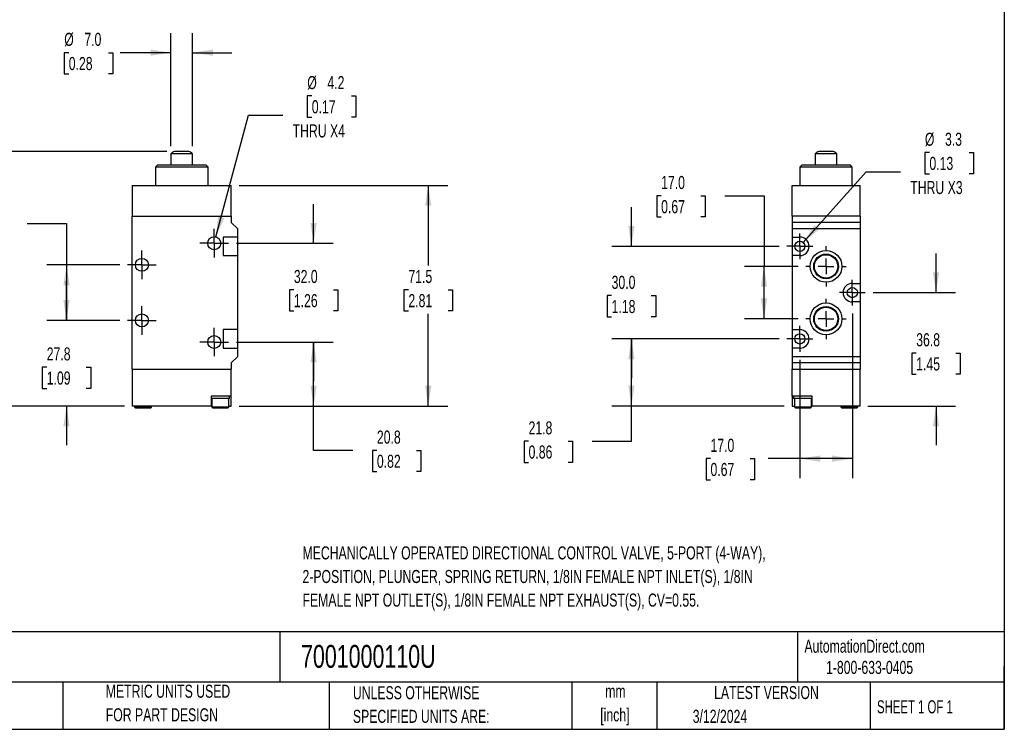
# Model space of a CAD drawing. Header units: millimetres. Extents: x 13 to 546, y 13 to 419.
# Tile 2 of 3: x 227 to 546, y 13 to 243. Entities that reach past the tile are written whole.
import ezdxf

# ---------------------------------------------------------------- set-up
doc = ezdxf.new("R2010")
doc.units = ezdxf.units.MM
doc.header["$LTSCALE"] = 2
doc.linetypes.add('CENTERX2', pattern=[20.32, 12.7, -2.54, 2.54, -2.54])
doc.layers.add('CENTER', color=40, linetype='CENTERX2')
doc.layers.add('DIMENSIONS', color=140, linetype='Continuous', lineweight=25)
doc.layers.add('TEXT', color=140, linetype='Continuous', lineweight=25)
doc.styles.add('SLDTEXTSTYLE0', font='TXT', dxfattribs={"width": 0.7})
doc.styles.add('SLDTEXTSTYLE1', font='TXT', dxfattribs={"width": 0.65})
doc.dimstyles.new('SLDDIMSTYLE0', dxfattribs={"dimtxt": 4.316016, "dimasz": 6.604, "dimexe": 0, "dimexo": 0.0625, "dimgap": 1.079004, "dimtad": 0, "dimtih": 1, "dimtoh": 1, "dimrnd": 1e-09, "dimzin": 12, "dimdsep": 46, "dimtxsty": 'SLDTEXTSTYLE0', "dimsah": 1, "dimcen": 0.09, "dimadec": 0, "dimazin": 3, "dimtfac": 1, "dimtmove": 0, "dimatfit": 0, "dimfxl": 0, "dimfrac": 2, "dimtolj": 1, "dimtzin": 12, "dimarcsym": 0})
doc.dimstyles.new('SLDDIMSTYLE1', dxfattribs={"dimtxt": 4.316016, "dimasz": 6.604, "dimexe": 0, "dimexo": 0.0625, "dimgap": 1.079004, "dimtad": 0, "dimtih": 1, "dimtoh": 1, "dimrnd": 1e-09, "dimzin": 4, "dimdsep": 46, "dimtxsty": 'SLDTEXTSTYLE0', "dimsah": 1, "dimcen": 0.09, "dimadec": 0, "dimazin": 1, "dimtfac": 1, "dimtofl": 0, "dimtmove": 0, "dimatfit": 3, "dimfxl": 0, "dimfrac": 2, "dimtolj": 1, "dimtzin": 12, "dimarcsym": 0})
doc.dimstyles.new('SLDDIMSTYLE2', dxfattribs={"dimtxt": 4.316016, "dimasz": 6.604, "dimexe": 0, "dimexo": 0.0625, "dimgap": 1.079004, "dimtad": 0, "dimtih": 1, "dimtoh": 1, "dimrnd": 1e-09, "dimzin": 12, "dimdsep": 46, "dimtxsty": 'SLDTEXTSTYLE0', "dimsah": 1, "dimcen": 0.09, "dimadec": 0, "dimazin": 3, "dimtfac": 1, "dimtofl": 0, "dimtmove": 0, "dimatfit": 3, "dimfxl": 0, "dimfrac": 2, "dimtolj": 1, "dimtzin": 12, "dimarcsym": 0})
doc.dimstyles.new('SLDDIMSTYLE3', dxfattribs={"dimtxt": 4.316016, "dimasz": 6.604, "dimexe": 0, "dimexo": 0.0625, "dimgap": 1.079004, "dimtad": 0, "dimtih": 1, "dimtoh": 1, "dimrnd": 1e-09, "dimzin": 4, "dimdsep": 46, "dimtxsty": 'SLDTEXTSTYLE0', "dimsah": 1, "dimcen": 0.09, "dimadec": 0, "dimazin": 1, "dimtfac": 1, "dimtmove": 0, "dimatfit": 0, "dimfxl": 0, "dimfrac": 2, "dimtolj": 1, "dimtzin": 12, "dimarcsym": 0})
doc.dimstyles.new('SLDDIMSTYLE4', dxfattribs={"dimtxt": 4.316016, "dimasz": 6.604, "dimexe": 0, "dimexo": 0.0625, "dimgap": 1.079004, "dimtad": 0, "dimtih": 1, "dimtoh": 1, "dimrnd": 1e-09, "dimzin": 12, "dimdsep": 46, "dimtxsty": 'SLDTEXTSTYLE0', "dimsah": 1, "dimcen": 0, "dimadec": 0, "dimazin": 3, "dimtfac": 1, "dimtofl": 0, "dimtmove": 0, "dimatfit": 3, "dimfxl": 0, "dimfrac": 2, "dimtolj": 1, "dimtzin": 12, "dimarcsym": 0})

# ---------------------------------------------------------------- blocks, each defined once
blk = doc.blocks.new('_D')
at = {"layer": 'DIMENSIONS'}
for p, q in [((242.5, 145.18), (242.5, 157.88)), ((259.72, 145.18), (236.15, 145.18)), ((236.09, 130.03), (234.64, 130.03)), ((234.64, 130.03), (234.64, 123.17)), ((248.91, 130.03), (250.36, 130.03)), ((250.36, 130.03), (250.36, 123.17)), ((234.64, 123.17), (236.09, 123.17)), ((250.36, 123.17), (248.91, 123.17)), ((261.26, 117.43), (236.15, 117.43)), ((242.5, 117.43), (242.5, 104.73))]:
    blk.add_line(p, q, dxfattribs=at)
for points in [[(242.5, 145.18), (243.52, 151.79), (241.49, 151.79)], [(242.5, 117.43), (241.49, 110.83), (243.52, 110.83)]]:
    blk.add_solid(points, dxfattribs=at)
at = {"layer": 'DIMENSIONS', "char_height": 4.233, "attachment_point": 1, "style": 'SLDTEXTSTYLE0'}
for s, insert in [('27.8', (236.09, 136.45)), ('1.09', (236.09, 128.63))]:
    blk.add_mtext(s, dxfattribs=dict(at, insert=insert))
blk = doc.blocks.new('_D_1')
at = {"layer": 'DIMENSIONS'}
for p, q in [((209.2, 176.56), (207.75, 176.56)), ((207.75, 176.56), (207.75, 169.7)), ((222.02, 176.56), (223.47, 176.56)), ((223.47, 176.56), (223.47, 169.7)), ((229.8, 176.56), (242.5, 176.56)), ((242.5, 176.56), (242.5, 163.18)), ((207.75, 169.7), (209.2, 169.7)), ((223.47, 169.7), (222.02, 169.7)), ((259.72, 163.18), (236.15, 163.18)), ((242.5, 163.18), (242.5, 145.18)), ((259.72, 145.18), (236.15, 145.18))]:
    blk.add_line(p, q, dxfattribs=at)
for points in [[(242.5, 163.18), (241.49, 156.58), (243.52, 156.58)], [(242.5, 145.18), (243.52, 151.79), (241.49, 151.79)]]:
    blk.add_solid(points, dxfattribs=at)
at = {"layer": 'DIMENSIONS', "char_height": 4.233, "attachment_point": 1, "style": 'SLDTEXTSTYLE0'}
for s, insert in [('18.0', (209.2, 182.98)), ('0.71', (209.2, 175.16))]:
    blk.add_mtext(s, dxfattribs=dict(at, insert=insert))
blk = doc.blocks.new('_D_2')
at = {"layer": 'DIMENSIONS'}
for p, q in [((297.48, 138.18), (328.85, 138.18)), ((322.5, 117.43), (322.5, 138.18)), ((298.34, 117.43), (328.85, 117.43)), ((322.5, 103.07), (322.5, 117.43)), ((335.2, 103.07), (322.5, 103.07)), ((342.98, 103.07), (341.53, 103.07)), ((341.53, 103.07), (341.53, 96.21)), ((355.8, 103.07), (357.25, 103.07)), ((357.25, 103.07), (357.25, 96.21)), ((341.53, 96.21), (342.98, 96.21)), ((357.25, 96.21), (355.8, 96.21))]:
    blk.add_line(p, q, dxfattribs=at)
for points in [[(322.5, 138.18), (321.48, 131.58), (323.51, 131.58)], [(322.5, 117.43), (323.51, 124.04), (321.48, 124.04)]]:
    blk.add_solid(points, dxfattribs=at)
at = {"layer": 'DIMENSIONS', "char_height": 4.233, "attachment_point": 1, "style": 'SLDTEXTSTYLE0'}
for s, insert in [('20.8', (342.98, 109.5)), ('0.82', (342.98, 101.67))]:
    blk.add_mtext(s, dxfattribs=dict(at, insert=insert))
blk = doc.blocks.new('_D_3')
at = {"layer": 'DIMENSIONS'}
for p, q in [((322.5, 170.18), (322.5, 182.88)), ((297.48, 170.18), (328.85, 170.18)), ((316.09, 155.1), (314.64, 155.1)), ((314.64, 155.1), (314.64, 148.25)), ((328.91, 155.1), (330.36, 155.1)), ((330.36, 155.1), (330.36, 148.25)), ((314.64, 148.25), (316.09, 148.25)), ((330.36, 148.25), (328.91, 148.25)), ((297.48, 138.18), (328.85, 138.18)), ((322.5, 138.18), (322.5, 125.48))]:
    blk.add_line(p, q, dxfattribs=at)
for points in [[(322.5, 170.18), (323.51, 176.79), (321.48, 176.79)], [(322.5, 138.18), (321.48, 131.58), (323.51, 131.58)]]:
    blk.add_solid(points, dxfattribs=at)
at = {"layer": 'DIMENSIONS', "char_height": 4.233, "attachment_point": 1, "style": 'SLDTEXTSTYLE0'}
for s, insert in [('32.0', (316.09, 161.53)), ('1.26', (316.09, 153.7))]:
    blk.add_mtext(s, dxfattribs=dict(at, insert=insert))
blk = doc.blocks.new('_D_4')
at = {"layer": 'DIMENSIONS'}
for p, q in [((321.9, 217.92), (320.45, 217.92)), ((320.45, 217.92), (320.45, 211.06)), ((334.73, 217.92), (336.18, 217.92)), ((336.18, 217.92), (336.18, 211.06)), ((290.85, 172.21), (301.42, 211.66)), ((301.42, 211.66), (312.53, 211.66)), ((320.45, 211.06), (321.9, 211.06)), ((336.18, 211.06), (334.73, 211.06))]:
    blk.add_line(p, q, dxfattribs=at)
blk.add_solid([(290.85, 172.21), (293.54, 178.33), (291.58, 178.86)], dxfattribs=at)
at = {"layer": 'DIMENSIONS', "char_height": 4.233, "attachment_point": 1, "style": 'SLDTEXTSTYLE0'}
for s, insert in [('%%c', (320.44, 224.35)), ('4.2', (326.96, 224.35)), ('0.17', (321.9, 216.52)), ('THRU X4', (315.7, 208.7))]:
    blk.add_mtext(s, dxfattribs=dict(at, insert=insert))
blk = doc.blocks.new('_D_5')
at = {"layer": 'DIMENSIONS'}
for p, q in [((298.34, 188.93), (365.95, 188.93)), ((359.6, 188.93), (359.6, 162.93)), ((353.18, 155.1), (351.73, 155.1)), ((351.73, 155.1), (351.73, 148.25)), ((366.01, 155.1), (367.46, 155.1)), ((367.46, 155.1), (367.46, 148.25)), ((351.73, 148.25), (353.18, 148.25)), ((359.6, 117.43), (359.6, 147.28)), ((367.46, 148.25), (366.01, 148.25)), ((298.34, 117.43), (365.95, 117.43))]:
    blk.add_line(p, q, dxfattribs=at)
for points in [[(359.6, 188.93), (358.58, 182.33), (360.61, 182.33)], [(359.6, 117.43), (360.61, 124.04), (358.58, 124.04)]]:
    blk.add_solid(points, dxfattribs=at)
at = {"layer": 'DIMENSIONS', "char_height": 4.233, "attachment_point": 1, "style": 'SLDTEXTSTYLE0'}
for s, insert in [('71.5', (353.18, 161.53)), ('2.81', (353.18, 153.7))]:
    blk.add_mtext(s, dxfattribs=dict(at, insert=insert))
blk = doc.blocks.new('_D_6')
at = {"layer": 'DIMENSIONS'}
for p, q in [((274.96, 199.93), (189.45, 199.93)), ((195.8, 199.93), (195.8, 162.93)), ((189.39, 155.1), (187.94, 155.1)), ((187.94, 155.1), (187.94, 148.25)), ((202.22, 155.1), (203.67, 155.1)), ((203.67, 155.1), (203.67, 148.25)), ((187.94, 148.25), (189.39, 148.25)), ((195.8, 117.43), (195.8, 147.28)), ((203.67, 148.25), (202.22, 148.25)), ((261.26, 117.43), (189.45, 117.43))]:
    blk.add_line(p, q, dxfattribs=at)
for points in [[(195.8, 199.93), (194.79, 193.33), (196.82, 193.33)], [(195.8, 117.43), (196.82, 124.04), (194.79, 124.04)]]:
    blk.add_solid(points, dxfattribs=at)
at = {"layer": 'DIMENSIONS', "char_height": 4.233, "attachment_point": 1, "style": 'SLDTEXTSTYLE0'}
for s, insert in [('82.5', (189.39, 161.53)), ('3.25', (189.39, 153.7))]:
    blk.add_mtext(s, dxfattribs=dict(at, insert=insert))
blk = doc.blocks.new('_D_7')
at = {"layer": 'DIMENSIONS'}
for p, q in [((276.3, 201.68), (276.3, 238.28)), ((283.3, 201.68), (283.3, 238.28)), ((243.22, 231.93), (241.77, 231.93)), ((241.77, 231.93), (241.77, 225.08)), ((256.05, 231.93), (257.5, 231.93)), ((257.5, 231.93), (257.5, 225.08)), ((276.3, 231.93), (259.91, 231.93)), ((283.3, 231.93), (296, 231.93)), ((241.77, 225.08), (243.22, 225.08)), ((257.5, 225.08), (256.05, 225.08))]:
    blk.add_line(p, q, dxfattribs=at)
for points in [[(276.3, 231.93), (269.7, 232.95), (269.7, 230.92)], [(283.3, 231.93), (289.91, 230.92), (289.91, 232.95)]]:
    blk.add_solid(points, dxfattribs=at)
at = {"layer": 'DIMENSIONS', "char_height": 4.233, "attachment_point": 1, "style": 'SLDTEXTSTYLE0'}
for s, insert in [('%%c', (241.76, 238.36)), ('7.0', (248.27, 238.36)), ('0.28', (243.22, 230.53))]:
    blk.add_mtext(s, dxfattribs=dict(at, insert=insert))
blk = doc.blocks.new('SW_CENTERMARKSYMBOL_0')
at = {"layer": 'CENTER', "color": 0}
for p, q in [((0, 2.54), (0, 4.64)), ((-2.54, 0), (-4.64, 0)), ((0, 0), (-2.54, 0)), ((0, 0), (0, 2.54)), ((0, 0), (0, -2.54)), ((0, 0), (2.54, 0)), ((2.54, 0), (4.64, 0)), ((0, -2.54), (0, -4.64))]:
    blk.add_line(p, q, dxfattribs=at)
blk = doc.blocks.new('SW_CENTERMARKSYMBOL_1')
at = {"layer": 'CENTER', "color": 0}
for p, q in [((0, 2.54), (0, 4.64)), ((-2.54, 0), (-4.64, 0)), ((0, 0), (-2.54, 0)), ((0, 0), (0, 2.54)), ((0, 0), (0, -2.54)), ((0, 0), (2.54, 0)), ((2.54, 0), (4.64, 0)), ((0, -2.54), (0, -4.64))]:
    blk.add_line(p, q, dxfattribs=at)
blk = doc.blocks.new('SW_CENTERMARKSYMBOL_2')
at = {"layer": 'CENTER', "color": 0}
for p, q in [((0, 2.54), (0, 4.64)), ((-2.54, 0), (-4.64, 0)), ((0, 0), (-2.54, 0)), ((0, 0), (0, 2.54)), ((0, 0), (0, -2.54)), ((0, 0), (2.54, 0)), ((2.54, 0), (4.64, 0)), ((0, -2.54), (0, -4.64))]:
    blk.add_line(p, q, dxfattribs=at)
blk = doc.blocks.new('SW_CENTERMARKSYMBOL_3')
at = {"layer": 'CENTER', "color": 0}
for p, q in [((0, 2.54), (0, 4.64)), ((-2.54, 0), (-4.64, 0)), ((0, 0), (-2.54, 0)), ((0, 0), (0, 2.54)), ((0, 0), (0, -2.54)), ((0, 0), (2.54, 0)), ((2.54, 0), (4.64, 0)), ((0, -2.54), (0, -4.64))]:
    blk.add_line(p, q, dxfattribs=at)
blk = doc.blocks.new('_D_8')
at = {"layer": 'DIMENSIONS'}
for p, q in [((473.17, 139.18), (419.04, 139.18)), ((425.39, 117.43), (425.39, 139.18)), ((474.86, 117.43), (419.04, 117.43)), ((425.39, 106.06), (425.39, 117.43)), ((392.08, 106.06), (390.63, 106.06)), ((390.63, 106.06), (390.63, 99.2)), ((404.91, 106.06), (406.36, 106.06)), ((406.36, 106.06), (406.36, 99.2)), ((412.69, 106.06), (425.39, 106.06)), ((390.63, 99.2), (392.08, 99.2)), ((406.36, 99.2), (404.91, 99.2))]:
    blk.add_line(p, q, dxfattribs=at)
for points in [[(425.39, 139.18), (424.37, 132.58), (426.4, 132.58)], [(425.39, 117.43), (426.4, 124.04), (424.37, 124.04)]]:
    blk.add_solid(points, dxfattribs=at)
at = {"layer": 'DIMENSIONS', "char_height": 4.233, "attachment_point": 1, "style": 'SLDTEXTSTYLE0'}
for s, insert in [('21.8', (392.08, 112.48)), ('0.86', (392.08, 104.66))]:
    blk.add_mtext(s, dxfattribs=dict(at, insert=insert))
blk = doc.blocks.new('_D_9')
at = {"layer": 'DIMENSIONS'}
for p, q in [((524, 154.18), (524, 166.88)), ((503.63, 154.18), (530.35, 154.18)), ((517.58, 134.61), (516.13, 134.61)), ((516.13, 134.61), (516.13, 127.75)), ((530.41, 134.61), (531.86, 134.61)), ((531.86, 134.61), (531.86, 127.75)), ((516.13, 127.75), (517.58, 127.75)), ((531.86, 127.75), (530.41, 127.75)), ((501.94, 117.43), (530.35, 117.43)), ((524, 117.43), (524, 104.73))]:
    blk.add_line(p, q, dxfattribs=at)
for points in [[(524, 154.18), (525.01, 160.79), (522.98, 160.79)], [(524, 117.43), (522.98, 110.83), (525.01, 110.83)]]:
    blk.add_solid(points, dxfattribs=at)
at = {"layer": 'DIMENSIONS', "char_height": 4.233, "attachment_point": 1, "style": 'SLDTEXTSTYLE0'}
for s, insert in [('36.8', (517.58, 141.03)), ('1.45', (517.58, 133.2))]:
    blk.add_mtext(s, dxfattribs=dict(at, insert=insert))
blk = doc.blocks.new('_D_10')
at = {"layer": 'DIMENSIONS'}
for p, q in [((435, 185.56), (433.56, 185.56)), ((433.56, 185.56), (433.56, 178.7)), ((447.83, 185.56), (449.28, 185.56)), ((449.28, 185.56), (449.28, 178.7)), ((455.61, 185.56), (468.31, 185.56)), ((468.31, 185.56), (468.31, 162.68)), ((433.56, 178.7), (435, 178.7)), ((449.28, 178.7), (447.83, 178.7)), ((479.32, 162.68), (461.96, 162.68)), ((468.31, 145.68), (468.31, 162.68)), ((479.32, 145.68), (461.96, 145.68))]:
    blk.add_line(p, q, dxfattribs=at)
for points in [[(468.31, 162.68), (467.29, 156.08), (469.33, 156.08)], [(468.31, 145.68), (469.33, 152.29), (467.29, 152.29)]]:
    blk.add_solid(points, dxfattribs=at)
at = {"layer": 'DIMENSIONS', "char_height": 4.233, "attachment_point": 1, "style": 'SLDTEXTSTYLE0'}
for s, insert in [('17.0', (435, 191.98)), ('0.67', (435, 184.16))]:
    blk.add_mtext(s, dxfattribs=dict(at, insert=insert))
blk = doc.blocks.new('_D_11')
at = {"layer": 'DIMENSIONS'}
for p, q in [((425.39, 169.18), (425.39, 181.88)), ((473.17, 169.18), (419.04, 169.18)), ((418.97, 153.22), (417.52, 153.22)), ((417.52, 153.22), (417.52, 146.36)), ((431.8, 153.22), (433.25, 153.22)), ((433.25, 153.22), (433.25, 146.36)), ((417.52, 146.36), (418.97, 146.36)), ((433.25, 146.36), (431.8, 146.36)), ((473.17, 139.18), (419.04, 139.18)), ((425.39, 139.18), (425.39, 126.48))]:
    blk.add_line(p, q, dxfattribs=at)
for points in [[(425.39, 169.18), (426.4, 175.79), (424.37, 175.79)], [(425.39, 139.18), (424.37, 132.58), (426.4, 132.58)]]:
    blk.add_solid(points, dxfattribs=at)
at = {"layer": 'DIMENSIONS', "char_height": 4.233, "attachment_point": 1, "style": 'SLDTEXTSTYLE0'}
for s, insert in [('30.0', (418.97, 159.64)), ('1.18', (418.97, 151.81))]:
    blk.add_mtext(s, dxfattribs=dict(at, insert=insert))
blk = doc.blocks.new('_D_12')
at = {"layer": 'DIMENSIONS'}
for p, q in [((496.9, 147.45), (496.9, 94.05)), ((479.9, 132.45), (479.9, 94.05)), ((450.98, 100.4), (449.53, 100.4)), ((449.53, 100.4), (449.53, 93.54)), ((463.81, 100.4), (465.26, 100.4)), ((465.26, 100.4), (465.26, 93.54)), ((479.9, 100.4), (469.66, 100.4)), ((496.9, 100.4), (479.9, 100.4)), ((449.53, 93.54), (450.98, 93.54)), ((465.26, 93.54), (463.81, 93.54))]:
    blk.add_line(p, q, dxfattribs=at)
for points in [[(479.9, 100.4), (486.5, 99.39), (486.5, 101.42)], [(496.9, 100.4), (490.29, 101.42), (490.29, 99.39)]]:
    blk.add_solid(points, dxfattribs=at)
at = {"layer": 'DIMENSIONS', "char_height": 4.233, "attachment_point": 1, "style": 'SLDTEXTSTYLE0'}
for s, insert in [('17.0', (450.98, 106.83)), ('0.67', (450.98, 99))]:
    blk.add_mtext(s, dxfattribs=dict(at, insert=insert))
blk = doc.blocks.new('_D_13')
at = {"layer": 'DIMENSIONS'}
for p, q in [((521.85, 199.57), (520.4, 199.57)), ((520.4, 199.57), (520.4, 192.72)), ((534.67, 199.57), (536.12, 199.57)), ((536.12, 199.57), (536.12, 192.72)), ((480.99, 170.42), (501.36, 193.31)), ((501.36, 193.31), (512.48, 193.31)), ((520.4, 192.72), (521.85, 192.72)), ((536.12, 192.72), (534.67, 192.72))]:
    blk.add_line(p, q, dxfattribs=at)
blk.add_solid([(480.99, 170.42), (486.14, 174.68), (484.63, 176.03)], dxfattribs=at)
at = {"layer": 'DIMENSIONS', "char_height": 4.233, "attachment_point": 1, "style": 'SLDTEXTSTYLE0'}
for s, insert in [('%%c', (520.39, 206)), ('3.3', (526.9, 206)), ('0.13', (521.85, 198.17)), ('THRU X3', (515.65, 190.35))]:
    blk.add_mtext(s, dxfattribs=dict(at, insert=insert))
blk = doc.blocks.new('SW_CENTERMARKSYMBOL_4')
at = {"layer": 'CENTER', "color": 0}
for p, q in [((0, 5.08), (0, 6.54)), ((-5.08, 0), (-6.54, 0)), ((0, 0), (-2.54, 0)), ((0, 0), (0, 2.54)), ((0, 0), (0, -2.54)), ((0, 0), (2.54, 0)), ((5.08, 0), (6.54, 0)), ((0, -5.08), (0, -6.54))]:
    blk.add_line(p, q, dxfattribs=at)
blk = doc.blocks.new('SW_CENTERMARKSYMBOL_5')
at = {"layer": 'CENTER', "color": 0}
for p, q in [((0, 5.08), (0, 6.54)), ((-5.08, 0), (-6.54, 0)), ((0, 0), (-2.54, 0)), ((0, 0), (0, 2.54)), ((0, 0), (0, -2.54)), ((0, 0), (2.54, 0)), ((5.08, 0), (6.54, 0)), ((0, -5.08), (0, -6.54))]:
    blk.add_line(p, q, dxfattribs=at)
blk = doc.blocks.new('SW_CENTERMARKSYMBOL_6')
at = {"layer": 'CENTER', "color": 0}
for p, q in [((0, 2.54), (0, 4.19)), ((-2.54, 0), (-4.19, 0)), ((0, 0), (-2.54, 0)), ((0, 0), (0, 2.54)), ((0, 0), (0, -2.54)), ((0, 0), (2.54, 0)), ((2.54, 0), (4.19, 0)), ((0, -2.54), (0, -4.19))]:
    blk.add_line(p, q, dxfattribs=at)
blk = doc.blocks.new('SW_CENTERMARKSYMBOL_7')
at = {"layer": 'CENTER', "color": 0}
for p, q in [((0, 2.54), (0, 4.19)), ((-2.54, 0), (-4.19, 0)), ((0, 0), (-2.54, 0)), ((0, 0), (0, 2.54)), ((0, 0), (0, -2.54)), ((0, 0), (2.54, 0)), ((2.54, 0), (4.19, 0)), ((0, -2.54), (0, -4.19))]:
    blk.add_line(p, q, dxfattribs=at)
blk = doc.blocks.new('SW_CENTERMARKSYMBOL_8')
at = {"layer": 'CENTER', "color": 0}
for p, q in [((0, 2.54), (0, 4.19)), ((-2.54, 0), (-4.19, 0)), ((0, 0), (-2.54, 0)), ((0, 0), (0, 2.54)), ((0, 0), (0, -2.54)), ((0, 0), (2.54, 0)), ((2.54, 0), (4.19, 0)), ((0, -2.54), (0, -4.19))]:
    blk.add_line(p, q, dxfattribs=at)

msp = doc.modelspace()

# ---------------------------------------------------------------- linework, layer by layer
for p, q in [((276.305, 199.137), (276.305, 195.435)), ((279.805, 199.137), (276.305, 199.137)), ((279.805, 199.935), (277.5, 199.935)), ((282.109, 199.935), (279.805, 199.935)), ((283.305, 199.137), (279.805, 199.137)), ((283.305, 195.435), (283.305, 199.137)), ((484.897, 199.137), (484.897, 195.435)), ((491.897, 199.137), (484.897, 199.137)), ((490.701, 199.935), (486.093, 199.935)), ((491.897, 195.435), (491.897, 199.137)), ((271.905, 195.435), (271.305, 194.835)), ((271.305, 194.835), (271.305, 188.935)), ((279.805, 194.835), (271.305, 194.835)), ((287.705, 195.435), (271.905, 195.435)), ((288.305, 194.835), (279.805, 194.835)), ((288.305, 194.835), (287.705, 195.435)), ((288.305, 188.935), (288.305, 194.835)), ((480.497, 195.435), (479.897, 194.835)), ((479.897, 194.835), (479.897, 188.935)), ((496.897, 194.835), (479.897, 194.835)), ((496.297, 195.435), (480.497, 195.435)), ((496.897, 194.835), (496.297, 195.435)), ((496.897, 188.935), (496.897, 194.835)), ((263.805, 188.935), (263.805, 178.935)), ((263.805, 188.935), (295.805, 188.935)), ((295.805, 178.935), (295.805, 188.935)), ((477.397, 178.935), (477.397, 188.935)), ((477.397, 188.935), (499.397, 188.935)), ((499.397, 178.935), (499.397, 188.935)), ((263.805, 129.435), (263.805, 178.935)), ((263.805, 178.935), (295.805, 178.935)), ((295.805, 178.935), (295.805, 176.935)), ((499.397, 178.935), (477.397, 178.935)), ((477.397, 178.935), (477.397, 176.935)), ((499.397, 178.935), (499.397, 176.935)), ((295.805, 176.935), (297.805, 174.935)), ((477.397, 176.935), (477.397, 174.935)), ((499.397, 176.935), (477.397, 176.935)), ((499.397, 176.935), (499.397, 174.935)), ((297.805, 172.185), (293.205, 172.185)), ((293.205, 172.185), (293.205, 166.185)), ((297.805, 174.935), (297.805, 172.185)), ((297.805, 172.185), (297.805, 166.185)), ((477.397, 174.935), (499.397, 174.935)), ((477.397, 174.935), (477.397, 172.185)), ((477.397, 172.185), (479.897, 172.185)), ((477.397, 172.185), (477.397, 166.185)), ((499.397, 174.935), (499.397, 157.185)), ((293.205, 166.185), (297.805, 166.185)), ((297.805, 166.185), (297.805, 142.185)), ((477.397, 166.185), (477.397, 142.185)), ((479.897, 166.185), (477.397, 166.185)), ((496.897, 157.185), (499.397, 157.185)), ((499.397, 157.185), (499.397, 151.185)), ((499.397, 151.185), (496.897, 151.185)), ((499.397, 151.185), (499.397, 133.435)), ((293.205, 142.185), (293.205, 136.185)), ((297.805, 142.185), (293.205, 142.185)), ((297.805, 142.185), (297.805, 136.185)), ((477.397, 142.185), (479.897, 142.185)), ((477.397, 142.185), (477.397, 136.185)), ((293.205, 136.185), (297.805, 136.185)), ((297.805, 136.185), (297.805, 133.435)), ((477.397, 136.185), (477.397, 133.435)), ((479.897, 136.185), (477.397, 136.185)), ((297.805, 133.435), (295.805, 131.435)), ((295.805, 131.435), (295.805, 129.435)), ((499.397, 133.435), (477.397, 133.435)), ((477.397, 133.435), (477.397, 131.435)), ((499.397, 131.435), (477.397, 131.435)), ((477.397, 131.435), (477.397, 129.435)), ((499.397, 133.435), (499.397, 131.435)), ((499.397, 131.435), (499.397, 129.435)), ((263.805, 129.435), (263.805, 117.435)), ((263.805, 129.435), (295.805, 129.435)), ((295.805, 120.635), (295.805, 129.435)), ((477.397, 120.635), (477.397, 129.435)), ((477.397, 129.435), (499.397, 129.435)), ((499.397, 117.435), (499.397, 129.435)), ((295.805, 120.635), (289.305, 120.635)), ((289.305, 120.635), (289.305, 117.435)), ((295.305, 119.835), (289.305, 119.835)), ((289.555, 119.835), (289.555, 117.135)), ((295.055, 117.135), (295.055, 119.835)), ((295.305, 119.835), (295.305, 120.635)), ((295.805, 117.435), (295.805, 120.635)), ((483.897, 120.635), (477.397, 120.635)), ((477.397, 120.635), (477.397, 117.435)), ((477.897, 120.635), (477.897, 119.835)), ((483.897, 119.835), (477.897, 119.835)), ((478.147, 119.835), (478.147, 117.135)), ((483.647, 117.135), (483.647, 119.835)), ((483.897, 117.435), (483.897, 120.635)), ((289.305, 117.435), (263.805, 117.435)), ((264.555, 117.435), (264.555, 117.135)), ((264.555, 117.135), (270.055, 117.135)), ((270.055, 117.135), (270.055, 117.435)), ((289.305, 117.435), (289.555, 117.435)), ((289.555, 117.135), (295.055, 117.135)), ((295.055, 117.435), (295.805, 117.435)), ((477.397, 117.435), (478.147, 117.435)), ((478.147, 117.135), (483.647, 117.135)), ((483.647, 117.435), (483.897, 117.435)), ((499.397, 117.435), (483.897, 117.435)), ((493.147, 117.435), (493.147, 117.135)), ((493.147, 117.135), (498.647, 117.135)), ((498.647, 117.135), (498.647, 117.435))]:
    msp.add_line(p, q)
for centre, radius in [((290.305, 170.185), 2.1), ((479.897, 169.185), 1.65), ((488.397, 162.685), 5.15), ((488.397, 162.685), 4.002), ((488.397, 162.685), 3.792), ((266.905, 163.185), 2.1), ((496.897, 154.185), 1.65), ((488.397, 145.685), 5.15), ((266.905, 145.185), 2.1), ((488.397, 145.685), 4.002), ((488.397, 145.685), 3.792), ((290.305, 138.185), 2.1), ((479.897, 139.185), 1.65)]:
    msp.add_circle(centre, radius)
for centre, radius, start, end in [((278.405, 197.285), 2.8, 108.8392, 138.59038), ((281.205, 197.285), 2.8, 41.40962, 71.1608), ((486.997, 197.285), 2.8, 108.8392, 138.59038), ((489.797, 197.285), 2.8, 41.40962, 71.1608), ((479.897, 169.185), 3, 270, 90), ((496.897, 154.185), 3, 90, 270), ((479.897, 139.185), 3, 270, 90), ((264.855, 117.135), 0.3, 180, 270), ((269.755, 117.135), 0.3, 270, 0), ((289.855, 117.135), 0.3, 180, 270), ((294.755, 117.135), 0.3, 270, 0), ((478.447, 117.135), 0.3, 180, 270), ((483.347, 117.135), 0.3, 270, 0), ((493.447, 117.135), 0.3, 180, 270), ((498.347, 117.135), 0.3, 270, 0)]:
    msp.add_arc(centre, radius, start, end)
for points in [[(264.855, 116.835), (264.855, 116.835), (265.952, 116.835), (268.657, 116.835), (269.755, 116.835), (269.755, 116.835)], [(289.855, 116.835), (289.855, 116.835), (290.952, 116.835), (293.657, 116.835), (294.755, 116.835), (294.755, 116.835)], [(478.447, 116.835), (478.447, 116.835), (478.705, 116.835), (479.624, 116.835), (480.247, 116.835), (480.897, 116.835)], [(493.447, 116.835), (493.447, 116.835), (493.705, 116.835), (494.624, 116.835), (495.247, 116.835), (495.897, 116.835)]]:
    msp.add_open_spline(points, degree=3, knots=[0, 0, 0, 0, 0.5, 0.5, 1, 1, 1, 1])
for points in [[(480.897, 116.835), (482.249, 116.835), (483.347, 116.835), (483.347, 116.835)], [(495.897, 116.835), (497.249, 116.835), (498.347, 116.835), (498.347, 116.835)]]:
    msp.add_open_spline(points, degree=3)
at = {"layer": 'TEXT'}
for p, q in [((546.1, 419.1), (546.1, 12.7)), ((546.1, 44.252), (12.7, 44.252)), ((311.518, 44.252), (311.518, 27.94)), ((479.151, 44.252), (479.151, 27.94)), ((546.1, 12.7), (546.1, 33.02)), ((546.1, 27.94), (12.7, 27.94)), ((241.293, 27.94), (241.293, 12.7)), ((327.56, 27.94), (327.56, 12.7)), ((406.049, 27.94), (406.049, 12.7)), ((433.624, 27.94), (433.624, 12.7)), ((502.697, 27.94), (502.697, 12.7)), ((12.7, 12.7), (546.1, 12.7))]:
    msp.add_line(p, q, dxfattribs=at)

# ---------------------------------------------------------------- block references
at = {"layer": 'CENTER'}
for name, p in [('SW_CENTERMARKSYMBOL_0', (290.305, 170.185)), ('SW_CENTERMARKSYMBOL_6', (479.897, 169.185)), ('SW_CENTERMARKSYMBOL_4', (488.397, 162.685)), ('SW_CENTERMARKSYMBOL_2', (266.905, 163.185)), ('SW_CENTERMARKSYMBOL_8', (496.897, 154.185)), ('SW_CENTERMARKSYMBOL_3', (266.905, 145.185)), ('SW_CENTERMARKSYMBOL_5', (488.397, 145.685)), ('SW_CENTERMARKSYMBOL_1', (290.305, 138.185)), ('SW_CENTERMARKSYMBOL_7', (479.897, 139.185))]:
    msp.add_blockref(name, p, dxfattribs=at)

# ---------------------------------------------------------------- texts
at = {"layer": 'TEXT'}
for s, insert, char_height, attachment_point, style in [('MECHANICALLY OPERATED DIRECTIONAL CONTROL VALVE, 5-PORT (4-WAY),', (318.898, 71.975), 4.23333, 1, 'SLDTEXTSTYLE0'), ('2-POSITION, PLUNGER, SPRING RETURN, 1/8IN FEMALE NPT INLET(S), 1/8IN', (318.898, 64.33), 4.23333, 1, 'SLDTEXTSTYLE0'), ('FEMALE NPT OUTLET(S), 1/8IN FEMALE NPT EXHAUST(S), CV=0.55.', (318.898, 56.686), 4.23333, 1, 'SLDTEXTSTYLE0'), ('AutomationDirect.com', (481.39, 41.753), 4.23333, 1, 'SLDTEXTSTYLE0'), ('7001000110U', (318.415, 40.037), 7.40833, 1, 'SLDTEXTSTYLE0'), ('1-800-633-0405', (488.383, 34.874), 4.23333, 1, 'SLDTEXTSTYLE0'), ('METRIC UNITS USED', (255.209, 27.165), 4.23333, 1, 'SLDTEXTSTYLE0'), ('UNLESS OTHERWISE', (335.216, 26.668), 4.23333, 1, 'SLDTEXTSTYLE0'), ('mm', (420.198, 27.149), 4.2333, 2, 'SLDTEXTSTYLE0'), ('LATEST VERSION', (469.104, 26.728), 4.23333, 2, 'SLDTEXTSTYLE0'), ('FOR PART DESIGN', (255.209, 19.521), 4.23333, 1, 'SLDTEXTSTYLE0'), ('[inch]', (420.03, 19.505), 4.2333, 2, 'SLDTEXTSTYLE0'), ('3/12/2024', (445.226, 19.027), 4.2333, 1, 'SLDTEXTSTYLE0'), ('SHEET 1 OF 1', (504.883, 22.103), 4.23333, 1, 'SLDTEXTSTYLE1'), ('SPECIFIED UNITS ARE:', (335.216, 19.024), 4.23333, 1, 'SLDTEXTSTYLE0')]:
    msp.add_mtext(s, dxfattribs=dict(at, insert=insert, char_height=char_height, attachment_point=attachment_point, style=style))

# ---------------------------------------------------------------- dimensions: what is measured, and where the dimension line sits
at = {"layer": 'DIMENSIONS'}
dim = msp.add_linear_dim(base=(283.305, 231.935), p1=(276.305, 199.137), p2=(283.305, 199.137), text='%%c<>', dimstyle='SLDDIMSTYLE3', dxfattribs=at)
dim.commit()
dim.dimension.update_dxf_attribs({"geometry": '_D_7', "text_midpoint": (249.634, 231.935), "dimtype": 160})
for p1, p2, text, picture, middle in [((289.761, 168.156), (290.848, 172.213), '<>\\PTHRU X4', '_D_4', (328.314, 213.887)), ((478.8, 167.952), (480.994, 170.417), '<>\\PTHRU X3', '_D_13', (528.261, 195.538))]:
    dim = msp.add_diameter_dim_2p(p1=p1, p2=p2, text=text, dimstyle='SLDDIMSTYLE4', dxfattribs=at)
    dim.commit()
    dim.dimension.update_dxf_attribs({"geometry": picture, "text_midpoint": middle, "dimtype": 163})
for base, p1, p2, dimstyle, picture, middle in [((195.804, 199.935), (263.805, 117.435), (277.5, 199.935), 'SLDDIMSTYLE2', '_D_6', (195.804, 155.105)), ((468.309, 162.685), (481.855, 145.685), (481.855, 162.685), 'SLDDIMSTYLE1', '_D_10', (468.309, 185.559)), ((359.596, 117.435), (295.805, 188.935), (295.805, 117.435), 'SLDDIMSTYLE2', '_D_5', (359.596, 155.105)), ((242.502, 145.185), (262.265, 163.185), (262.265, 145.185), 'SLDDIMSTYLE1', '_D_1', (242.502, 176.561)), ((322.498, 138.185), (294.945, 170.185), (294.945, 138.185), 'SLDDIMSTYLE3', '_D_3', (322.498, 155.105)), ((425.386, 139.185), (475.707, 169.185), (475.707, 139.185), 'SLDDIMSTYLE3', '_D_11', (425.386, 153.217)), ((523.997, 154.185), (499.397, 117.435), (501.087, 154.185), 'SLDDIMSTYLE0', '_D_9', (523.997, 134.605)), ((242.502, 145.185), (263.805, 117.435), (262.265, 145.185), 'SLDDIMSTYLE0', '_D', (242.502, 130.028)), ((322.498, 138.185), (295.805, 117.435), (294.945, 138.185), 'SLDDIMSTYLE2', '_D_2', (322.498, 103.073)), ((425.386, 139.185), (477.397, 117.435), (475.707, 139.185), 'SLDDIMSTYLE2', '_D_8', (425.386, 106.06))]:
    dim = msp.add_linear_dim(base=base, p1=p1, p2=p2, angle=90, dimstyle=dimstyle, dxfattribs=at)
    dim.commit()
    dim.dimension.update_dxf_attribs({"geometry": picture, "text_midpoint": middle, "dimtype": 160})
dim = msp.add_linear_dim(base=(496.897, 100.404), p1=(479.897, 134.995), p2=(496.897, 149.995), dimstyle='SLDDIMSTYLE1', dxfattribs=at)
dim.commit()
dim.dimension.update_dxf_attribs({"geometry": '_D_12', "text_midpoint": (457.397, 100.404), "dimtype": 160})

doc.saveas('drawing.dxf')
